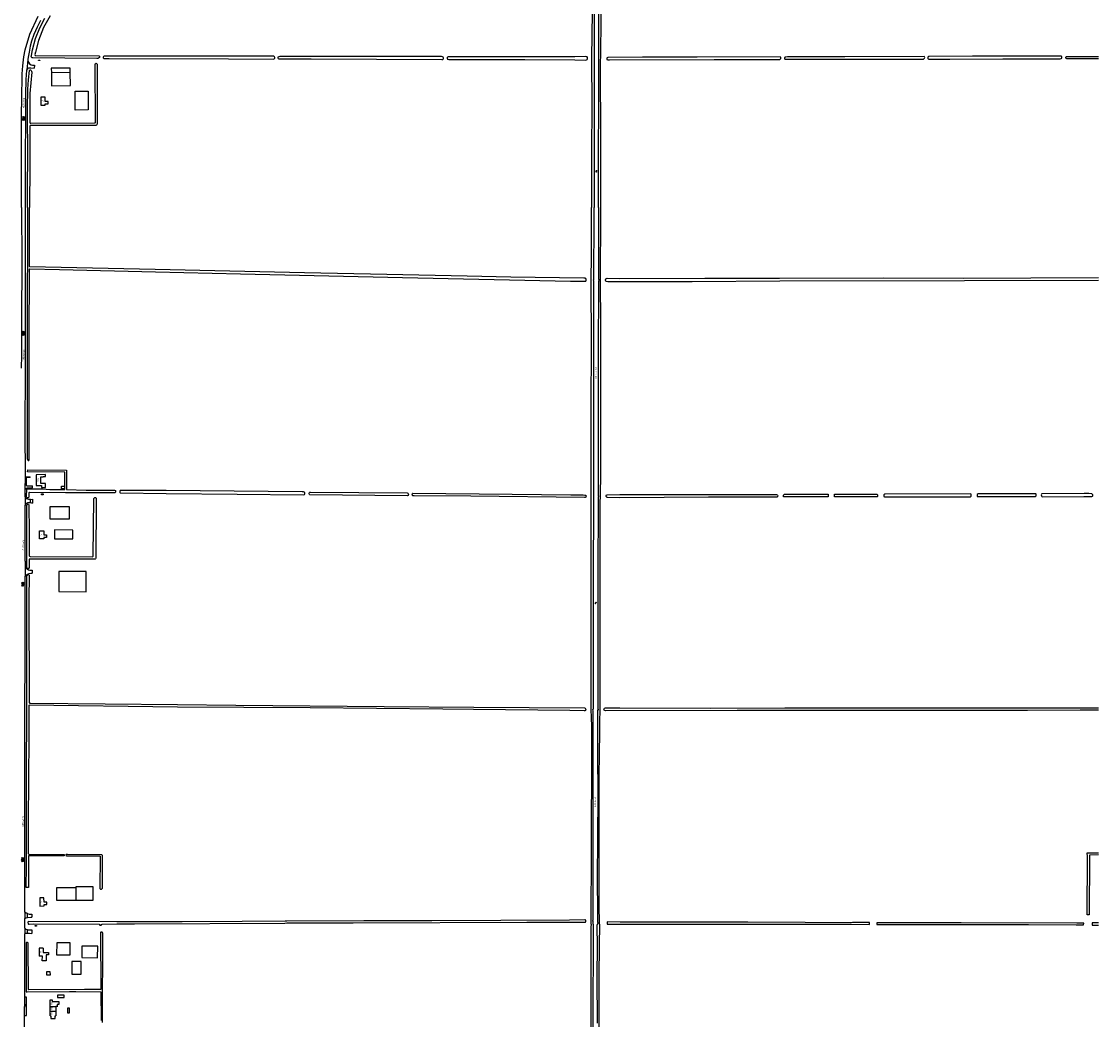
# Model space of a CAD drawing. Extents: x 168875 to 176000, y 513888 to 528000.
# Tile 15 of 106: x 174498 to 176000, y 515867 to 517260. Entities that reach past the tile are written whole.
import ezdxf

# ---------------------------------------------------------------- set-up
doc = ezdxf.new("R2010")
doc.units = 0
doc.header["$MEASUREMENT"] = 0
doc.linetypes.add('HIDDEN', pattern=[0.8, 0.5, -0.3])
doc.layers.get('0').update_dxf_attribs({"linetype": 'CONTINUOUS'})
for name, color, linetype in [('BIJGEBOUW', 12, 'CONTINUOUS'), ('DAKRAND', 10, 'CONTINUOUS'), ('HOOFDGEBOUW', 1, 'CONTINUOUS'), ('HUISNUMMER', 7, 'CONTINUOUS'), ('INSTEEK_SLOOT', 72, 'CONTINUOUS'), ('KANT_VERHARDING', 252, 'CONTINUOUS'), ('KANT_WATER', 140, 'CONTINUOUS'), ('OVERIGOPSTAL', 12, 'CONTINUOUS'), ('SEMANTIEK', 140, 'CONTINUOUS'), ('sluitlijn_verharding', 7, 'CONTINUOUS'), ('STRAATNAAM', 7, 'CONTINUOUS'), ('TUSSENMUUR', 12, 'HIDDEN'), ('WATERLOOPNAAM', 7, 'CONTINUOUS')]:
    doc.layers.add(name, color=color, linetype=linetype)
doc.styles.add('ISOCP', font='ISOCP.shx', dxfattribs={"height": 1.8})

# ---------------------------------------------------------------- blocks, each defined once
blk = doc.blocks.new('S026')
at = {"color": 0}
for p, q in [((0, 0), (4.4, 0)), ((0.2, 0.5), (0.2, 0)), ((1.2, 0), (1.2, -0.5)), ((2.2, 0.5), (2.2, 0)), ((3.2, 0), (3.2, -0.5)), ((4.2, 0.5), (4.2, 0))]:
    blk.add_line(p, q, dxfattribs=at)
blk = doc.blocks.new('S014')
at = {"color": 0}
for p, q in [((0, -0.8), (4.2, 1.7)), ((0, 0.6), (1.8, 1.7)), ((5.1, -1.5), (0, 1.4)), ((2.6, -1.5), (0, 0)), ((1.1, -1.5), (6.1, 1.4)), ((6.1, -0.8), (1.9, 1.7)), ((3.5, -1.5), (6.1, 0)), ((6.1, 0.7), (4.4, 1.7))]:
    blk.add_line(p, q, dxfattribs=at)
blk = doc.blocks.new('S05')
at = {"color": 0}
for p, q in [((0.1, 0.3), (0.4, 0.6)), ((0.1, -0.2), (0.4, 0.1)), ((0.4, 0.6), (0.7, 0.7)), ((0.4, 0.1), (0.7, 0.2)), ((0.7, 0.7), (1, 0.6)), ((0.7, 0.2), (1, 0.1)), ((1, 0.6), (1.3, 0.4)), ((1, 0.1), (1.4, -0.1)), ((1.3, 0.4), (1.7, 0.1)), ((1.7, 0.1), (2, 0)), ((2, 0), (2.3, 0.2)), ((2.3, 0.2), (2.6, 0.4)), ((1.4, -0.1), (1.7, -0.4)), ((1.7, -0.4), (2, -0.5)), ((2, -0.5), (2.3, -0.3)), ((2.3, -0.3), (2.6, -0.1))]:
    blk.add_line(p, q, dxfattribs=at)

msp = doc.modelspace()

# ---------------------------------------------------------------- linework, layer by layer
at = {"layer": 'BIJGEBOUW'}
for points in [[(174565.764, 517188.218), (174539.436, 517187.992)], [(174539.436, 517187.992), (174539.591, 517169.894), (174565.92, 517170.12), (174565.764, 517188.218)], [(174572.548, 517162.231), (174590.687, 517162.373), (174590.893, 517136.134), (174572.753, 517135.992), (174572.548, 517162.231)], [(174564.083, 516583.032), (174564.083, 516564.933), (174537.753, 516564.933), (174537.753, 516583.032), (174564.083, 516583.032)], [(174543.861, 516550.09), (174543.782, 516537.717), (174569.151, 516537.591), (174569.21, 516549.927), (174543.861, 516550.09)], [(174549.946, 516492.132), (174549.741, 516464.112), (174587.894, 516463.829), (174588.069, 516491.897), (174549.946, 516492.132)], [(174573.385, 516033.652), (174573.385, 516033.157), (174547.055, 516033.157), (174547.055, 516051.256), (174573.385, 516051.256)], [(174573.385, 516051.256), (174573.385, 516033.652)], [(174582.068, 515969.466), (174581.875, 515953.367), (174603.903, 515953.103), (174604.096, 515969.202), (174582.068, 515969.466)], [(174537.512, 515891.884), (174537.612, 515891.884), (174537.612, 515894.414), (174540.432, 515894.414), (174540.432, 515891.884), (174549.712, 515891.884), (174549.712, 515888.094), (174547.652, 515888.094), (174547.652, 515884.864), (174547.442, 515884.864), (174547.442, 515885.004), (174545.662, 515885.004)], [(174547.712, 515897.676), (174557.031, 515897.589), (174557.061, 515900.789), (174547.742, 515900.876), (174547.712, 515897.676)]]:
    msp.add_lwpolyline(points, dxfattribs=at)
at = {"layer": 'DAKRAND'}
for points in [[(174565.764, 517188.218), (174565.7, 517194.6), (174539.3, 517194.4), (174539.436, 517187.992)], [(174573.385, 516033.652), (174597.5, 516033.7), (174597.5, 516052), (174573.385, 516051.952), (174573.385, 516051.256)], [(174580.9, 515947.7), (174567.8, 515947.8), (174567.7, 515930.4), (174580.9, 515930.4), (174580.9, 515947.7)]]:
    msp.add_lwpolyline(points, dxfattribs=at)
at = {"layer": 'HOOFDGEBOUW'}
for points in [[(174523.161, 517205.81), (174523.161, 517205.01), (174521.261, 517205.01), (174521.261, 517205.81), (174523.161, 517205.81)], [(174534.944, 517144.736), (174534.915, 517148.136), (174530.806, 517148.101), (174530.756, 517153.881), (174524.757, 517153.828), (174524.852, 517142.654), (174530.852, 517142.701), (174530.836, 517144.701), (174534.944, 517144.736)], [(174531.331, 516624.536), (174531.314, 516627.236), (174518.194, 516627.151), (174518.231, 516611.917), (174525.641, 516611.945), (174525.652, 516609.125), (174531.292, 516609.149), (174531.267, 516614.849), (174524.627, 516614.819), (174524.582, 516624.289), (174527.912, 516624.305), (174527.911, 516624.515), (174531.331, 516624.536)], [(174527.717, 516600.696), (174527.717, 516599.226), (174525.817, 516599.226), (174525.817, 516600.696), (174527.717, 516600.696)], [(174532.802, 516543.118), (174532.802, 516539.718), (174528.694, 516539.718), (174528.693, 516537.718), (174522.693, 516537.722), (174522.693, 516548.896), (174528.692, 516548.898), (174528.693, 516543.118), (174532.802, 516543.118)], [(174533.256, 516027.437), (174533.227, 516030.837), (174529.118, 516030.802), (174529.068, 516036.582), (174523.069, 516036.529), (174523.164, 516025.355), (174529.164, 516025.402), (174529.148, 516027.402), (174533.256, 516027.437)], [(174518.588, 515998.368), (174518.588, 515997.088), (174516.688, 515997.088), (174516.688, 515998.368), (174518.588, 515998.368)], [(174528.1, 515966.336), (174522.25, 515966.378), (174522.171, 515955.288)], [(174528.1, 515966.336), (174528.059, 515960.596), (174535.578, 515960.542), (174535.554, 515957.142), (174532.274, 515957.166), (174532.215, 515948.966), (174526.745, 515949.005), (174526.79, 515955.255), (174522.171, 515955.288)], [(174565.115, 515974.38), (174564.902, 515956.614), (174547.104, 515956.827), (174547.317, 515974.595), (174565.115, 515974.38)], [(174537.512, 515885.249), (174537.512, 515891.884)], [(174537.512, 515878.682), (174537.512, 515885.249)], [(174537.512, 515872.034), (174537.512, 515878.682)], [(174545.662, 515885.004), (174545.651, 515878.61)], [(174545.651, 515878.61), (174545.651, 515872.034)], [(174537.512, 515872.034), (174538.41, 515872.035), (174538.414, 515868.275), (174544.668, 515868.282), (174544.664, 515872.033), (174545.651, 515872.034)]]:
    msp.add_lwpolyline(points, dxfattribs=at)
at = {"layer": 'INSTEEK_SLOOT'}
for points in [[(175293.4, 517495.8), (175293.4, 517447.5), (175293.7, 517365.8), (175293.6, 517272.3), (175293, 517209.2), (175293.1, 517140.2), (175292.8, 517079.7), (175293, 517000)], [(175305.9, 517000), (175305.9, 517088.3), (175305.5, 517206.1), (175305.9, 517208.8), (175306, 517212.8), (175306.2, 517263), (175306.1, 517350), (175306.2, 517439), (175306.7, 517496.13)], [(174537.5, 517267.4), (174528.5, 517251.3), (174521.2, 517233), (174517.1, 517216.6), (174516.5, 517213.3), (174516.7, 517212.3), (174517.4, 517212), (174605.6, 517211.7), (174606.4, 517211.2), (174606.6, 517210.2), (174606.3, 517209.1), (174605.3, 517208.3), (174604, 517207.8), (174602.6, 517207.7), (174513.3, 517208.8), (174512, 517209), (174511.5, 517209.6), (174511.3, 517210.7), (174511.6, 517211.9), (174513.2, 517220.1), (174517.3, 517235.9), (174523.5, 517250.5), (174530.4, 517264)], [(174850.9, 517209.5), (174850.5, 517210.4), (174849.5, 517211.1), (174847.9, 517211.3), (174766.9, 517211.2), (174617.6, 517211.2), (174612.9, 517211.1), (174612.2, 517210.9), (174611.6, 517210), (174611.7, 517208.9), (174612.2, 517208.2), (174612.7, 517208), (174617.5, 517207.9), (174620.1, 517208), (174786.6, 517207.6), (174849.4, 517207.2), (174850.3, 517207.6), (174850.9, 517208.4), (174850.9, 517209.5)], [(175086.4, 517209), (175086, 517209.8), (175085, 517210.4), (175083.8, 517210.5), (174992.8, 517210.5), (174910.4, 517210.7), (174858, 517210.7), (174856.5, 517210.4), (174855.5, 517209.6), (174855.4, 517208.8), (174855.8, 517207.9), (174856.5, 517207.4), (174857.4, 517207.3), (174901.9, 517207.3), (175084.1, 517206.4), (175085.3, 517206.5), (175086, 517207.1), (175086.3, 517208), (175086.4, 517209)], [(175287.3, 517208.3), (175287.2, 517209.2), (175286.7, 517210.1), (175285.8, 517210.4), (175284.7, 517210.5), (175269.7, 517210.3), (175236.7, 517210.2), (175092.7, 517210.2), (175091.9, 517209.8), (175091.4, 517209.1), (175091.5, 517208.2), (175091.9, 517207.1), (175092.6, 517206.8), (175093.6, 517206.7), (175199.6, 517206.3), (175269.5, 517205.9), (175284.4, 517205.7), (175285.9, 517205.9), (175286.7, 517206.4), (175287.2, 517207.3), (175287.3, 517208.3)], [(175556.8, 517209.1), (175556.6, 517209.8), (175555.9, 517210.1), (175440.4, 517210), (175364, 517209.7), (175315.5, 517209.4), (175314.7, 517209), (175314.3, 517208.4), (175314.1, 517207.6), (175314.4, 517206.5), (175315.7, 517206.1), (175317.9, 517206), (175463.9, 517206.6), (175555.4, 517206.6), (175556.2, 517207), (175556.8, 517208), (175556.8, 517209.1)], [(175757.6, 517209.4), (175757.5, 517210.3), (175757, 517210.9), (175646.4, 517210.4), (175566.2, 517210.4), (175564, 517210), (175562.8, 517209.9), (175562.2, 517209.2), (175561.9, 517208.5), (175562, 517207.8), (175562.6, 517207), (175563.3, 517206.9), (175662.8, 517206.9), (175754.7, 517206.8), (175756, 517207.1), (175756.8, 517207.7), (175757.3, 517208.4), (175757.6, 517209.4)], [(175949, 517209.6), (175948.7, 517210.7), (175947.9, 517211), (175824.5, 517211), (175763.8, 517210.8), (175762.8, 517210.5), (175762.2, 517210), (175761.9, 517208.9), (175762.1, 517207.9), (175762.6, 517207.3), (175763.5, 517207.1), (175792.6, 517207), (175866.5, 517207.3), (175942.3, 517207.4), (175946.6, 517207.5), (175947.8, 517207.7), (175948.7, 517208.5), (175949, 517209.6)], [(176000, 517207.6), (175955.7, 517207.6), (175954.8, 517208), (175954.4, 517209.2), (175954.6, 517209.9), (175955.1, 517210.5), (175955.9, 517210.7), (175957.7, 517210.8), (176000, 517210.7)], [(174506.1, 517000), (174506.1, 517011.9), (174506.6, 517088), (174506.2, 517117.8), (174506.2, 517147), (174506.3, 517156.2), (174506.6, 517165.3), (174507.4, 517178), (174508.9, 517191.1), (174509.6, 517192), (174510.4, 517192), (174511.2, 517191.4), (174511.7, 517190.4), (174511.9, 517188.8), (174509.4, 517158.9), (174509.2, 517152.7), (174509.4, 517119), (174509.8, 517117.9), (174510.6, 517117.7), (174599.5, 517118.1), (174600.5, 517118.3), (174600.7, 517118.7), (174600.6, 517199.7), (174601, 517200.8), (174601.6, 517201.2), (174602.4, 517200.9), (174603.1, 517199.8), (174603.3, 517198.4), (174603.2, 517116.7), (174603, 517115.5), (174602.5, 517114.8), (174601.6, 517114.6), (174509.9, 517114.3), (174509.2, 517113.6), (174509.1, 517111.8), (174509.1, 517059), (174508.8, 517000)], [(174506.1, 517000), (174506, 516922.4), (174505.7, 516896.3), (174505.8, 516783.2), (174505.6, 516680.3), (174505.8, 516650), (174505.9, 516648.4), (174506.4, 516647.3), (174507, 516646.9), (174507.8, 516647.1), (174508.3, 516647.7), (174508.4, 516705.4), (174508.4, 516815.8), (174508.7, 516913.1), (174508.8, 516913.9), (174509.4, 516914.2), (174550.6, 516913.3), (174684.5, 516910.1), (174803.1, 516907.4), (175029.1, 516902.5), (175263.7, 516897.2), (175284.4, 516897.1), (175285.1, 516897.4), (175285.4, 516898.3), (175285.4, 516899.7), (175284.8, 516900.8), (175283.9, 516901.2), (175282.1, 516901.3), (175180.3, 516903), (175119.6, 516904.2), (175007.2, 516906.7), (174892.6, 516908.7), (174684.3, 516913.3), (174509.4, 516917.3), (174508.9, 516917.5), (174508.7, 516921.5), (174508.8, 517000)], [(175292.2, 516000), (175292.4, 516034.4), (175292.9, 516072.6), (175293.2, 516275.9), (175292.8, 516288.2), (175292.3, 516299.5), (175292.4, 516465.7), (175292.3, 516596), (175292.2, 516623), (175292.4, 516715.7), (175292.8, 516813.6), (175292.5, 516893.2), (175292.9, 516938.1), (175293, 517000)], [(175304.1, 516000), (175303.8, 516007.5), (175304.1, 516011.8), (175303.6, 516016), (175303.5, 516020.9), (175303.4, 516038.6), (175303.6, 516203.8), (175303.9, 516239.9), (175304.4, 516265.5), (175304.4, 516288.2), (175304.7, 516293.1), (175304.9, 516300.6), (175304.7, 516308.4), (175304.8, 516410), (175305.1, 516504.8), (175305, 516582.3), (175305.8, 516623.9), (175306, 516724.3), (175305.9, 516830.5), (175305.6, 516904.7), (175305.8, 516985.8), (175305.9, 517000)], [(176000, 516898.3), (175813.1, 516897.9), (175555.7, 516897.1), (175433.3, 516896.5), (175315.5, 516896.2), (175313.8, 516896.6), (175312.8, 516897.1), (175312.3, 516898.2), (175312.3, 516899.2), (175312.8, 516900.3), (175313.7, 516900.9), (175314.9, 516901.2), (175331.8, 516900.9), (175451.1, 516901.4), (175555.1, 516901.4), (175699.5, 516901.7), (175811.1, 516901.6), (176000, 516902.2)], [(174506.292, 516631.363), (174506.316, 516633.863), (174560.655, 516633.338), (174560.55, 516606.595), (174587.8, 516605.6), (174613.3, 516605.6), (174627.6, 516605.4), (174628.7, 516605), (174629, 516604), (174628.8, 516602.6), (174628.2, 516602), (174627.4, 516601.9), (174559.3, 516602.1), (174508.8, 516602.5), (174508.3, 516602.3), (174508.1, 516601.7), (174508, 516596), (174507.6, 516595.2), (174506.8, 516594.9), (174505.8, 516594.9), (174505.2, 516595.3), (174504.7, 516596.3), (174504.6, 516597.3), (174505.3, 516606.5), (174505.8, 516607.1), (174506.9, 516607.3), (174510.7, 516607.5), (174527.2, 516607.3), (174537.2, 516606.6), (174558.05, 516606.6), (174558.145, 516630.862), (174506.292, 516631.363)], [(174505.073, 516496.825), (174505.1, 516584.1), (174505.4, 516585.6), (174506.2, 516586.1), (174507.3, 516586.1), (174508, 516585.1), (174508.1, 516583.4), (174508.5, 516548.9), (174508.4, 516514.1), (174508.7, 516513.3), (174509.6, 516513), (174596.7, 516512.7), (174597.3, 516512.9), (174597.5, 516513.7), (174598.7, 516593.8), (174599.1, 516594.5), (174600.2, 516595.2), (174601.3, 516595.2), (174601.8, 516594.3), (174601.9, 516592.6), (174601.8, 516590.1), (174601.3, 516510.8), (174601.1, 516509.8), (174600.3, 516509.2), (174599.3, 516509.1), (174509.2, 516509.4), (174508.6, 516509.1), (174508.4, 516507.9), (174508.317, 516496.59)], [(174893.1, 516601.5), (174892.9, 516602.2), (174892.1, 516602.9), (174891, 516603.1), (174889.2, 516603.2), (174699.5, 516605), (174636.3, 516605.3), (174635.3, 516605), (174634.8, 516603.8), (174634.9, 516602.4), (174635.4, 516601.9), (174636, 516601.7), (174699.6, 516601), (174798.5, 516600.2), (174891.2, 516599.3), (174892.3, 516599.6), (174893, 516600.4), (174893.1, 516601.5)], [(175037.4, 516599.9), (175037.3, 516598.8), (175036.9, 516598.2), (175036, 516597.7), (174900.1, 516599.2), (174899.4, 516599.4), (174899, 516600.5), (174899, 516601.6), (174899.4, 516602.5), (174899.9, 516602.9), (174900.9, 516603), (175035.6, 516601.7), (175036.5, 516601.6), (175037.2, 516601), (175037.4, 516599.9)], [(175285.2, 516596.6), (175284.9, 516595.8), (175284.1, 516595.3), (175283.1, 516595.2), (175124.5, 516597), (175045.3, 516597.6), (175043.7, 516597.7), (175043.1, 516598.1), (175042.9, 516598.8), (175042.8, 516600), (175043.2, 516601), (175043.6, 516601.4), (175182.3, 516600.2), (175263.8, 516599.3), (175281.4, 516599.2), (175283.7, 516598.8), (175284.7, 516598.4), (175285.1, 516597.8), (175285.2, 516596.6)], [(175552.6, 516597.6), (175552.5, 516596.8), (175552.1, 516596.1), (175551.5, 516595.9), (175456.2, 516595.7), (175332.4, 516595.1), (175315.1, 516595.3), (175314.1, 516595.5), (175313.6, 516596.1), (175313.3, 516596.8), (175313.3, 516598.1), (175313.7, 516598.9), (175314.7, 516599.2), (175332.4, 516599.5), (175548.7, 516599.6), (175550.7, 516599.5), (175551.8, 516599.1), (175552.3, 516598.4), (175552.6, 516597.6)], [(175622.992, 516596.148), (175561.8, 516596.1), (175561.3, 516596.2), (175560.8, 516596.5), (175560.8, 516598.6), (175561.1, 516599.3), (175562.2, 516599.8), (175622.992, 516599.847), (175622.992, 516596.148)], [(175631.817, 516596.155), (175631.988, 516599.854), (175690.8, 516599.9), (175691.4, 516599.7), (175692, 516598.9)], [(175692, 516598.9), (175692, 516598), (175691.7, 516596.9), (175691.1, 516596.4), (175689.9, 516596.2), (175631.817, 516596.155)], [(175822.4, 516599.4), (175822.3, 516599.9), (175821.8, 516600.2), (175821, 516600.3), (175702.4, 516600.2), (175701.4, 516600), (175700.7, 516599.2), (175700.6, 516598.5), (175700.8, 516596.7), (175701.5, 516596.4), (175821.3, 516596.5), (175822.1, 516596.8), (175822.4, 516597.1), (175822.4, 516599.4)], [(175912.9, 516600), (175912.5, 516600.5), (175833, 516600.7), (175832.1, 516600.6), (175830.8, 516599.6), (175830.8, 516598), (175831, 516596.9), (175831.6, 516596.6), (175910.7, 516596.8), (175912, 516596.7), (175912.6, 516597), (175912.9, 516597.6), (175912.9, 516600)], [(175992, 516599.3), (175991.4, 516600.2), (175990.8, 516600.6), (175986.5, 516600.9), (175979.9, 516601.1), (175920.8, 516600.5), (175920.4, 516600.1), (175920.2, 516599), (175920.5, 516597.5), (175921.1, 516596.8), (175922.1, 516596.5), (175979.7, 516596.6), (175990.6, 516596.7), (175991.7, 516597.1), (175992, 516597.9), (175992, 516599.3)], [(174505.073, 516496.825), (174508.317, 516496.59)], [(174508.248, 516487.054), (174508, 516453), (174508.2, 516310.2), (174508.5, 516309), (174509.3, 516308.5), (174510.6, 516308.4), (174614.4, 516307.6), (174715.1, 516306.3), (174796.5, 516305.8), (175003.8, 516303.8), (175128.8, 516302.9), (175282.9, 516302), (175283.8, 516301.5), (175284.6, 516300.4), (175284.7, 516299), (175284.4, 516298.1), (175283.6, 516297.8), (175282.4, 516297.7), (175262.5, 516298.2), (175128.1, 516299.4), (175085.3, 516299.9), (174900.4, 516301.7), (174715.1, 516303), (174508.4, 516305.4), (174507.8, 516304.9), (174507.7, 516303.9), (174507.8, 516260.3), (174507.4, 516201.7), (174507.2, 516143.2), (174506.8, 516102), (174506.9, 516098.6), (174507.4, 516098), (174507.9, 516097.7), (174557.2, 516097.4), (174557.4, 516097.3), (174557.4, 516095.4), (174557.3, 516095.3), (174507.8, 516095.5), (174507.4, 516095.3), (174507.52, 516051.256), (174504.396, 516051.256), (174504.5, 516080.8), (174504.5, 516201.6), (174505, 516307.2), (174505.064, 516486.737)], [(174508.248, 516487.054), (174506.172, 516487.748), (174505.064, 516486.737)], [(176000, 516298.4), (175974.7, 516298.5), (175901.2, 516298.3), (175803.2, 516298.2), (175688.3, 516298.3), (175562.9, 516298), (175496, 516298.2), (175312.7, 516297.7), (175311.5, 516298.1), (175310.6, 516298.8), (175310.2, 516299.7), (175310.4, 516300.5), (175311.1, 516301.3), (175312.5, 516301.7), (175332.5, 516301.8), (175459.5, 516301.6), (175562.6, 516301.9), (175684.2, 516301.9), (175827.4, 516302.1), (176000, 516301.9)], [(176000, 516096.6), (175987.442, 516096.509), (175987.5, 516094.418), (175987.197, 516012.894), (175984.197, 516012.906), (175984.5, 516094.382), (175984.358, 516099.5), (176000, 516099.6)], [(174610.2, 516050.3), (174610, 516049.7), (174609.7, 516049.2), (174609.3, 516048.8), (174608.7, 516048.4), (174608.4, 516048.4), (174607.7, 516048.7), (174607.4, 516049.1), (174607.4, 516049.8), (174607.5, 516050.3), (174607.7, 516094.1), (174607.7, 516094.5), (174607.6, 516094.7), (174607.2, 516095), (174561.1, 516094.9), (174560.4, 516094.8), (174560.3, 516094.9), (174560.2, 516097.4), (174560.3, 516097.6), (174560.7, 516097.6), (174560.9, 516097.7), (174561.9, 516097.7), (174609.3, 516097.2), (174609.8, 516096.9), (174610.1, 516096.5), (174610.2, 516050.3)], [(174865.2, 516001.4), (174867.7, 516001.7), (174960.4, 516002), (175202.7, 516002.6), (175261.9, 516002.9), (175277.6, 516002.8), (175283, 516002.9), (175284.5, 516003), (175284.6, 516003.1), (175284.8, 516003.1), (175285, 516003.3), (175285, 516004.5), (175284.9, 516005.1), (175284.7, 516005.5), (175284.2, 516005.9), (175283.5, 516006.1), (175262, 516005.8), (175166.3, 516005.3), (175070.3, 516004.6), (174975.3, 516004.5), (174867.6, 516004.2), (174865.5, 516004.1), (174805.6, 516003.7), (174722, 516003.5), (174630.7, 516003.1), (174507.5, 516003.7), (174507, 516003.5), (174506.8, 516003.2), (174506.7, 516002.8), (174506.8, 516000.6), (174507.3, 516000.1), (174507.5, 516000), (174508.6, 516000), (174514, 516000.3), (174606.3, 516000), (174606.5, 515999.7), (174606.5, 515999.4), (174606.7, 515998.9), (174607.1, 515998.7), (174607.9, 515998.8), (174608.2, 515998.7), (174608.6, 515998.7), (174608.9, 515998.8), (174609.1, 515999), (174609.1, 515999.5), (174609.4, 515999.7), (174610.1, 515999.9), (174630.5, 516000.3), (174655.2, 516000.6), (174865.2, 516001.4)], [(175292.2, 516000), (175292.1, 515995.6), (175291.9, 515940.2), (175291.8, 515767.2)], [(175304.1, 516000), (175303.8, 515995.9), (175303.5, 515974.2), (175303.2, 515923.3), (175302.7, 515770.8)], [(175314.871, 516003.072), (175314.736, 516000.088), (175332.9, 516000)], [(175680.78, 515999.759), (175680.711, 516002.121), (175656.7, 516002.2), (175654.7, 516002.1), (175590.7, 516002.3), (175510.8, 516002.7), (175424.6, 516002.6), (175332.9, 516002.9), (175314.871, 516003.072)], [(175332.9, 516000), (175461.1, 515999.8), (175517.5, 515999.9), (175567.7, 515999.8), (175655.7, 515999.8), (175680.78, 515999.759)], [(175979.505, 516001.582), (175969.6, 516001.4), (175808.4, 516001.7), (175691.003, 516002.087), (175690.866, 515999.743)], [(175690.866, 515999.743), (175902.5, 515999.4), (175969.1, 515998.9), (175979.218, 515998.867), (175979.505, 516001.582)], [(175991.127, 516001.654), (175991.057, 515998.829), (176000, 515998.8)], [(176000, 516001.7), (175991.127, 516001.654)], [(174610.846, 515863), (174611, 515987.4), (174610.9, 515988), (174610.7, 515988.5), (174610.2, 515988.8), (174609.4, 515989), (174608.2, 515988.9), (174607.8, 515988.4), (174607.8, 515987.7), (174607.9, 515987.5), (174608.403, 515909.003), (174585.8, 515908.8), (174508, 515908.4), (174507.7, 515908.5), (174507.5, 515908.7), (174507, 515973.7), (174506.8, 515974.1), (174506.2, 515974.3), (174504.8, 515974.3), (174504.2, 515974), (174504.1, 515906.8), (174504.2, 515906.1), (174504.4, 515905.7), (174505, 515905.4), (174505.4, 515905.4), (174564.668, 515905.891), (174573.3, 515905.9), (174608.423, 515905.803), (174608.679, 515865.8)]]:
    msp.add_lwpolyline(points, dxfattribs=at)
at = {"layer": 'KANT_VERHARDING'}
for points in [[(174497.9, 517000), (174497.8, 517058), (174497.8, 517105.3), (174497.9, 517131.2), (174498.3, 517150.1), (174498.8, 517186.6), (174499.4, 517197.5), (174501.1, 517210.3), (174503, 517220), (174509.3, 517241.7), (174521, 517267)], [(174524.1, 517260.9), (174519.5, 517251.7), (174515, 517241.5), (174511.7, 517232), (174510, 517225.2), (174508.2, 517216.9), (174506.9, 517209.7), (174506.6, 517206.4)], [(174505.1, 517191.7), (174506.9, 517194.2), (174507.8, 517194.7), (174508.9, 517194.9), (174510.9, 517194.9), (174515.411, 517194.239)], [(174506.6, 517206.4), (174506.7, 517205.1), (174507.5, 517202.7), (174509, 517200.4), (174511.1, 517199), (174512.9, 517198.8), (174515.871, 517198.744)], [(174503.5, 517000), (174503.4, 517081.1), (174503.8, 517111.8), (174503.7, 517129.4), (174503.7, 517144.3), (174503.8, 517157.8), (174504.2, 517178.4), (174505.1, 517191.7)], [(174497.9, 517000), (174498, 516922.9), (174497.6, 516846.1), (174497.6, 516793.3), (174497.3, 516775.8)], [(174503.2, 516624.1), (174503, 516689.7), (174503.4, 516772.4), (174503.2, 516922.4), (174503.5, 516973.6), (174503.5, 517000)], [(174503, 516606.7), (174503.2, 516624.1)], [(174503.2, 516624.1), (174509.6, 516624.3)], [(174503, 516606.7), (174504, 516607.9), (174505.7, 516608.7), (174507.2, 516608.9), (174513.027, 516608.967)], [(174509.6, 516623.5), (174504.1, 516623.2), (174504.4, 516612.5), (174505.4, 516611.6), (174513.057, 516611.6)], [(174502.9, 516596.6), (174503, 516606.7)], [(174510.1, 516592.7), (174508.1, 516592.8), (174506.3, 516593), (174504.9, 516593.6), (174503.9, 516594.2), (174503.2, 516595.4), (174502.9, 516596.6)], [(174502.763, 516506.433), (174502.9, 516584.3)], [(174502.9, 516584.3), (174503.2, 516585.7), (174504.1, 516586.8), (174505.6, 516587.9), (174506.5, 516588.3), (174507.7, 516588.4), (174510.2, 516588.3)], [(174510.1, 516592.7), (174512.9, 516592.899)], [(174510.2, 516588.3), (174510.1, 516592.7)], [(174510.2, 516588.3), (174512.9, 516587.654)], [(174502.763, 516506.433), (174502.809, 516498.76)], [(174502.809, 516498.76), (174503.884, 516497.332), (174505.456, 516495.867), (174507.64, 516494.62), (174509.359, 516493.962), (174512.794, 516493.926)], [(174510.754, 516489.925), (174512.781, 516489.905)], [(174502.4, 516016.9), (174502.5, 516131.5), (174502.4, 516201.8), (174502.4, 516298.4), (174502.6, 516373.4), (174502.766, 516485.042)], [(174502.2, 516007.7), (174504.3, 516008.8), (174505.9, 516009.2)], [(174505.9, 516014.7), (174504.1, 516015.5), (174502.4, 516016.9)], [(174505.9, 516014.7), (174508.6, 516014.1), (174512.337, 516013.898)], [(174505.9, 516009.2), (174505.9, 516014.7)], [(174505.9, 516009.2), (174510.6, 516010), (174512.25, 516009.882)], [(174502.2, 516000), (174502.2, 516007.7)], [(174502.2, 515994.4), (174502.2, 516000)], [(174505.9, 515992.3), (174504.1, 515992.7), (174502.2, 515994.4)], [(174502.15, 515898.298), (174502.3, 515950.1), (174502.3, 515985.1), (174502.295, 515986.1), (174502.343, 515986.5)], [(174502.343, 515986.5), (174502.7, 515987), (174503.4, 515987.4), (174504.4, 515987.6), (174506, 515987.6)], [(174505.9, 515992.3), (174512.225, 515992.05)], [(174506, 515987.6), (174505.9, 515992.3)], [(174506, 515987.6), (174509, 515987.5), (174512.278, 515987.141)], [(174502, 515872.4), (174504.6, 515872.5), (174504.7, 515898.2), (174502.15, 515898.298)], [(174502, 515872.4), (174502.15, 515898.298)], [(174501.396, 515429.622), (174501.2, 515443.7), (174501.5, 515503.3), (174501.6, 515585.7), (174502, 515724.3), (174502, 515872.4)]]:
    msp.add_lwpolyline(points, dxfattribs=at)
msp.add_lwpolyline([(174502.766, 516485.042, -0.26003433), (174510.754, 516489.925)], format="xyb", dxfattribs=at)
at = {"layer": 'KANT_WATER'}
for points in [[(175296.699, 517513.189), (175296.9, 517463.8), (175296.8, 517389), (175296.9, 517308.3), (175296.5, 517244.1), (175296.6, 517206), (175296.6, 517142.1), (175296.5, 517079.2), (175296.6, 517000)], [(175302.6, 517000), (175302.8, 517062.6), (175302.9, 517155.9), (175303, 517208.9), (175303, 517272.1), (175303.2, 517341.6), (175303.2, 517409.8), (175303.4, 517477.9), (175303.2, 517504.5), (175303.1, 517510.5), (175303.1, 517513.152)], [(175295.2, 516000), (175295.2, 516002.5), (175295.1, 516003.8), (175294.1, 516004.7), (175294.1, 516004.8), (175295.1, 516005.2), (175295, 516017.3), (175295.2, 516077.3), (175295.3, 516162.3), (175295.3, 516239.6), (175295.2, 516297.8), (175294.5, 516299.4), (175295.4, 516300.5), (175295.5, 516349.8), (175295.6, 516476.2), (175295.9, 516595.9), (175296, 516647.4), (175296.2, 516785.8), (175296.2, 516895), (175296, 516897.5), (175295.1, 516898.6), (175296.3, 516899.7), (175296.6, 516986), (175296.6, 517000)], [(175302.6, 517000), (175302.5, 516985.7), (175302.4, 516899.8), (175303.5, 516898.6), (175302.4, 516897.3), (175302.2, 516792.1), (175302.2, 516687.6), (175301.9, 516598.4), (175302.6, 516597.1), (175302, 516595.7), (175301.8, 516481.6), (175301.7, 516383.9), (175301.5, 516300.9), (175302.2, 516299.4), (175301.4, 516298), (175301.4, 516239.8), (175301.5, 516178.2), (175301.2, 516121.4), (175300.9, 516062), (175301.2, 516017.9), (175301.1, 516003.7), (175301.2, 516003.2), (175301.8, 516001.9), (175301.5, 516001), (175301.3, 516000.5), (175301.2, 516000.1), (175301.2, 516000)], [(175295.2, 516000), (175295, 515961.6), (175294.9, 515891.7), (175294.7, 515808.7)], [(175301.1, 515861.7), (175300.7, 515926.6), (175301.1, 515970.7), (175300.9, 515996.5), (175300.8, 515997.8), (175300.8, 515998.8), (175301.2, 516000)]]:
    msp.add_lwpolyline(points, dxfattribs=at)
at = {"layer": 'OVERIGOPSTAL'}
for points in [[(174557.7, 516611.1), (174557.7, 516607.6), (174553.5, 516607.6), (174553.6, 516611.2), (174557.7, 516611.1)], [(174538, 515929.5), (174537.9, 515933.7), (174532.8, 515933.7), (174532.8, 515929.5), (174538, 515929.5)], [(174564.7, 515882.7), (174562, 515882.7), (174562, 515876.4), (174564.7, 515876.4), (174564.7, 515882.7)]]:
    msp.add_lwpolyline(points, dxfattribs=at)
at = {"layer": 'sluitlijn_verharding'}
for points in [[(174506.6, 517206.4), (174505.1, 517191.7)], [(174515.871, 517198.744), (174515.411, 517194.239)], [(174509.6, 516623.5), (174509.6, 516624.3)], [(174513.027, 516608.967), (174513.057, 516611.6)], [(174502.9, 516596.6), (174502.9, 516584.3)], [(174512.9, 516592.899), (174512.9, 516587.654)], [(174502.809, 516498.76), (174502.766, 516485.042)], [(174512.794, 516493.926), (174512.781, 516489.905)], [(174502.4, 516016.9), (174502.2, 516007.7)], [(174512.337, 516013.898), (174512.25, 516009.882)], [(174502.2, 515994.4), (174502.343, 515986.5)], [(174512.225, 515992.05), (174512.278, 515987.141)]]:
    msp.add_lwpolyline(points, dxfattribs=at)
at = {"layer": 'TUSSENMUUR'}
for points in [[(174537.512, 515885.249), (174545.651, 515885.176), (174545.662, 515885.004)], [(174537.512, 515878.682), (174545.651, 515878.61)]]:
    msp.add_lwpolyline(points, dxfattribs=at)

# ---------------------------------------------------------------- block references
at = {"layer": 'SEMANTIEK'}
for name, p, rotation in [('S014', (174500.75, 517121), 90), ('S05', (175299.375, 517051.977), 270.9396187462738), ('S014', (174500.55, 516821.55), 90), ('S014', (174499.643, 516471.294), 90), ('S05', (175298.525, 516449.591), 267.5392806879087), ('S014', (174499.5, 516087.1), 90), ('S026', (174503.627, 515888.503), 270.859177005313)]:
    msp.add_blockref(name, p, dxfattribs=dict(at, rotation=rotation))

# ---------------------------------------------------------------- texts
at = {"layer": 'HUISNUMMER', "style": 'ISOCP'}
for s, rotation, p in [('3', 90.486783, (174528.142, 517147.402)), ('5b', 89.724152, (174522.044, 516617.747)), ('7', 90, (174526.718, 516542.509)), ('9', 89.951321, (174526.453, 516030.208)), ('11', 90, (174525.461, 515959.715)), ('11a', 90, (174540.974, 515886.966)), ('11c', 90, (174540.65, 515873.622)), ('11b', 90, (174540.959, 515880.431))]:
    msp.add_text(s, height=2.5, rotation=rotation, dxfattribs=at).set_placement(p)
at = {"layer": 'STRAATNAAM', "style": 'ISOCP'}
for rotation, p in [(89.724152, (174501.94, 517138.524)), (89.724152, (174501.58, 516787.682)), (89.886415, (174500.941, 516521.482)), (89.886415, (174500.724, 516135.705))]:
    msp.add_text('Abtsweg', height=2.5, rotation=rotation, dxfattribs=at).set_placement(p)
at = {"layer": 'WATERLOOPNAAM', "style": 'ISOCP'}
for p in [(175300.106, 516760.674), (175299.167, 516163.312)]:
    msp.add_text('Abtstocht', height=2.5, rotation=89.482086, dxfattribs=at).set_placement(p)

doc.saveas('drawing.dxf')
